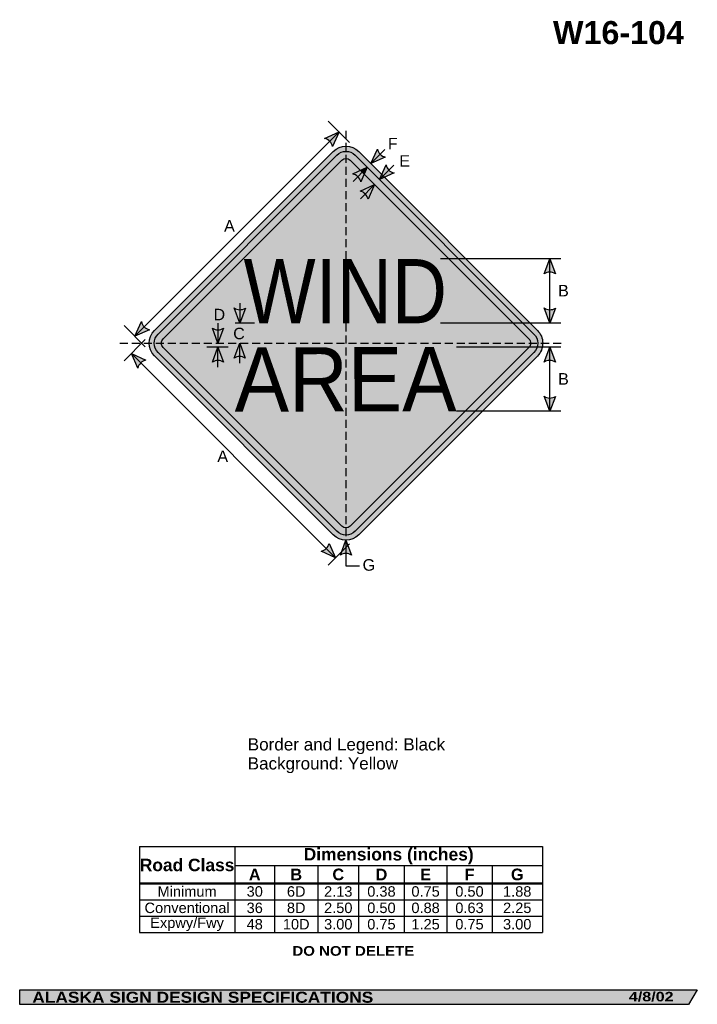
# Model space of a CAD drawing. Header units: feet. Extents: x 7 to 92, y 0 to 123.
import ezdxf
from ezdxf.enums import TextEntityAlignment as Align

# ---------------------------------------------------------------- set-up
doc = ezdxf.new("R2010")
doc.units = ezdxf.units.FT
doc.header["$MEASUREMENT"] = 0
doc.linetypes.add('DASHED2', pattern=[0.375, 0.25, -0.125])
doc.layers.add('Sign', color=7, linetype='Continuous')
doc.styles.add('ARIAL', font='arial.ttf')
doc.styles.add('ARIAL B', font='arialbd.ttf')
doc.styles.add('ARIAL BLACK B', font='ariblk.ttf')
doc.styles.add('ARIAL BLACK BI', font='ariblk.ttf')
doc.styles.add('FHWA SERIES D2000EX', font='txt')

# ---------------------------------------------------------------- blocks, each defined once
blk = doc.blocks.new('*T2')
at = {"color": 0, "linetype": 'ByBlock', "lineweight": -2, "transparency": 16777216}
for p, q in [((0, 0), (50.22, 0)), ((0, 0), (0, -10.68)), ((11.91, 0), (11.91, -4.55)), ((50.22, 0), (50.22, -10.68)), ((11.91, -2.36), (50.22, -2.36)), ((16.85, -2.36), (16.85, -4.55)), ((22.26, -2.36), (22.26, -4.55)), ((27.33, -2.36), (27.33, -4.55)), ((33.01, -2.36), (33.01, -4.55)), ((38.33, -2.36), (38.33, -4.55)), ((43.96, -2.36), (43.96, -4.55)), ((0, -4.55), (50.22, -4.55)), ((0, -4.6), (50.22, -4.6)), ((11.91, -4.6), (11.91, -10.68)), ((16.85, -4.6), (16.85, -10.68)), ((22.26, -4.6), (22.26, -10.68)), ((27.33, -4.6), (27.33, -10.68)), ((33.01, -4.6), (33.01, -10.68)), ((38.33, -4.6), (38.33, -10.68)), ((43.96, -4.6), (43.96, -10.68)), ((0, -6.61), (50.22, -6.61)), ((0, -8.65), (50.22, -8.65)), ((0, -10.68), (50.22, -10.68))]:
    blk.add_line(p, q, dxfattribs=at)
at = {"color": 18, "transparency": 16777216, "attachment_point": 5}
for s, insert, char_height, width, style in [('Road Class', (5.95, -2.29), 1.55, 11.7872, 'ARIAL B'), ('Dimensions (inches)', (31.07, -1.18), 1.55, 38.1965, 'ARIAL B'), ('A', (14.38, -3.47), 1.45, 4.8271, 'ARIAL B'), ('B', (19.55, -3.47), 1.45, 5.2812, 'ARIAL B'), ('C', (24.79, -3.47), 1.45, 4.9546, 'ARIAL B'), ('D', (30.17, -3.47), 1.45, 5.5633, 'ARIAL B'), ('E', (35.67, -3.47), 1.45, 5.1928, 'ARIAL B'), ('F', (41.14, -3.47), 1.45, 5.5168, 'ARIAL B'), ('G', (47.09, -3.47), 1.45, 6.1407, 'ARIAL B'), ('Minimum', (5.95, -5.59), 1.3, 11.7872, 'ARIAL'), ('30', (14.38, -5.59), 1.3, 4.8271, 'ARIAL'), ('6D', (19.55, -5.59), 1.3, 5.2812, 'ARIAL'), ('2.13', (24.79, -5.59), 1.3, 4.9546, 'ARIAL'), ('0.38', (30.17, -5.59), 1.3, 5.5633, 'ARIAL'), ('0.75', (35.67, -5.59), 1.3, 5.1928, 'ARIAL'), ('0.50', (41.14, -5.59), 1.3, 5.5168, 'ARIAL'), ('1.88', (47.09, -5.59), 1.3, 6.1407, 'ARIAL'), ('Conventional', (5.95, -7.63), 1.3, 11.7872, 'ARIAL'), ('36', (14.38, -7.63), 1.3, 4.8271, 'ARIAL'), ('8D', (19.55, -7.63), 1.3, 5.2812, 'ARIAL'), ('2.50', (24.79, -7.63), 1.3, 4.9546, 'ARIAL'), ('0.50', (30.17, -7.63), 1.3, 5.5633, 'ARIAL'), ('0.88', (35.67, -7.63), 1.3, 5.1928, 'ARIAL'), ('0.63', (41.14, -7.63), 1.3, 5.5168, 'ARIAL'), ('2.25', (47.09, -7.63), 1.3, 6.1407, 'ARIAL'), ('Expwy/Fwy', (5.95, -9.67), 1.3, 11.7872, 'ARIAL'), ('48', (14.38, -9.67), 1.3, 4.8271, 'ARIAL'), ('10D', (19.55, -9.67), 1.3, 5.2812, 'ARIAL'), ('3.00', (24.79, -9.67), 1.3, 4.9546, 'ARIAL'), ('0.75', (30.17, -9.67), 1.3, 5.5633, 'ARIAL'), ('1.25', (35.67, -9.67), 1.3, 5.1928, 'ARIAL'), ('0.75', (41.14, -9.67), 1.3, 5.5168, 'ARIAL'), ('3.00', (47.09, -9.67), 1.3, 6.1407, 'ARIAL')]:
    blk.add_mtext(s, dxfattribs=dict(at, insert=insert, char_height=char_height, width=width, style=style))

msp = doc.modelspace()

# ---------------------------------------------------------------- hatches: boundary and pattern name
h = msp.add_hatch(color=256)
h.dxf.hatch_style = 1
edge = h.paths.add_edge_path()
edge.add_line((45.4, 108.16), (47.21, 108.99))
edge.add_line((47.21, 108.99), (46.38, 107.17))
edge.add_arc((45.16, 106.94), 1.24, 10.3706, 78.7539)
at = {"true_color": 0xffff00}
h = msp.add_hatch(color=2, dxfattribs=at)
h.dxf.hatch_style = 1
h.paths.add_polyline_path([(24.2, 84.27, 0.414349), (24.2, 81.08), (46.47, 58.81, 0.414736), (49.66, 58.82), (71.92, 81.08, 0.41455), (71.92, 84.27), (49.65, 106.54, 0.414075), (46.47, 106.54)])
h.paths.add_polyline_path([(24.64, 81.53), (46.91, 59.26, 0.414854), (49.21, 59.26), (71.48, 81.53, 0.414635), (71.48, 83.82), (49.21, 106.09, 0.414075), (46.91, 106.09), (24.64, 83.82, 0.414541)], flags=16)
h.paths.add_polyline_path([(47.54, 105.47), (25.26, 83.2, 0.414698), (25.26, 82.15), (47.54, 59.88, 0.415366), (48.59, 59.88), (70.86, 82.15, 0.414904), (70.86, 83.2), (48.58, 105.47, 0.414214)], flags=0)
h = msp.add_hatch(color=256)
h.dxf.hatch_style = 1
edge = h.paths.add_edge_path()
edge.add_line((52.96, 105.86), (51.16, 105.04))
edge.add_line((51.16, 105.04), (51.98, 106.86))
edge.add_arc((53.21, 107.08), 1.24, 190.3706, 258.7539)
h = msp.add_hatch(color=256)
h.dxf.hatch_style = 1
h.paths.add_polyline_path([(24.64, 83.82, 0.414541), (24.64, 81.53), (46.91, 59.26, 0.414854), (49.21, 59.26), (71.48, 81.53, 0.414635), (71.48, 83.82), (49.21, 106.09, 0.414075), (46.91, 106.09)])
h.paths.add_polyline_path([(47.54, 105.47), (25.26, 83.2, 0.414698), (25.26, 82.15), (47.54, 59.88, 0.415366), (48.59, 59.88), (70.86, 82.15, 0.414904), (70.86, 83.2), (48.58, 105.47, 0.414214)], flags=16)
h = msp.add_hatch(color=2, dxfattribs=at)
h.dxf.hatch_style = 1
h.paths.add_polyline_path([(25.26, 83.2, 0.414698), (25.26, 82.15), (47.54, 59.88, 0.415366), (48.59, 59.88), (70.86, 82.15, 0.414904), (70.86, 83.2), (48.58, 105.47, 0.414214), (47.54, 105.47)])
h = msp.add_hatch(color=256)
h.dxf.hatch_style = 1
edge = h.paths.add_edge_path()
edge.add_line((48.91, 103.75), (50.72, 104.58))
edge.add_line((50.72, 104.58), (49.9, 102.76))
edge.add_arc((48.67, 102.53), 1.24, 10.3706, 78.7539)
h = msp.add_hatch(color=256)
h.dxf.hatch_style = 1
edge = h.paths.add_edge_path()
edge.add_line((54.05, 103.89), (52.24, 103.06))
edge.add_line((52.24, 103.06), (53.07, 104.88))
edge.add_arc((54.29, 105.1), 1.24, 190.3706, 258.7539)
h = msp.add_hatch(color=256)
h.dxf.hatch_style = 1
edge = h.paths.add_edge_path()
edge.add_line((49.83, 101.6), (51.63, 102.42))
edge.add_line((51.63, 102.42), (50.81, 100.6))
edge.add_arc((49.58, 100.38), 1.24, 10.3706, 78.7539)
h = msp.add_hatch(color=256)
h.dxf.hatch_style = 1
edge = h.paths.add_edge_path()
edge.add_line((72.75, 91.32), (73.46, 93.18))
edge.add_line((73.46, 93.18), (74.15, 91.3))
edge.add_arc((73.44, 90.28), 1.24, 55.1628, 123.5461)
h = msp.add_hatch(color=256)
h.dxf.hatch_style = 1
edge = h.paths.add_edge_path()
edge.add_line((35.52, 87.05), (34.82, 85.19))
edge.add_line((34.82, 85.19), (34.12, 87.06))
edge.add_arc((34.83, 88.08), 1.24, 235.1628, 303.5461)
h = msp.add_hatch(color=256)
h.dxf.hatch_style = 1
edge = h.paths.add_edge_path()
edge.add_line((74.16, 87.05), (73.46, 85.19))
edge.add_line((73.46, 85.19), (72.76, 87.06))
edge.add_arc((73.47, 88.08), 1.24, 235.1628, 303.5461)
h = msp.add_hatch(color=256)
h.dxf.hatch_style = 1
edge = h.paths.add_edge_path()
edge.add_line((23.56, 84.36), (21.75, 83.53))
edge.add_line((21.75, 83.53), (22.58, 85.36))
edge.add_arc((23.8, 85.58), 1.24, 190.3706, 258.7539)
h = msp.add_hatch(color=256)
h.dxf.hatch_style = 1
edge = h.paths.add_edge_path()
edge.add_line((32.81, 84.54), (32.11, 82.68))
edge.add_line((32.11, 82.68), (31.41, 84.55))
edge.add_arc((32.12, 85.57), 1.24, 235.1628, 303.5461)
h = msp.add_hatch(color=256)
h.dxf.hatch_style = 1
edge = h.paths.add_edge_path()
edge.add_line((31.41, 80.32), (32.11, 82.18))
edge.add_line((32.11, 82.18), (32.8, 80.31))
edge.add_arc((32.09, 79.28), 1.24, 55.1628, 123.5461)
h = msp.add_hatch(color=256)
h.dxf.hatch_style = 1
edge = h.paths.add_edge_path()
edge.add_line((34.12, 80.81), (34.82, 82.67))
edge.add_line((34.82, 82.67), (35.51, 80.8))
edge.add_arc((34.8, 79.78), 1.24, 55.1628, 123.5461)
h = msp.add_hatch(color=256)
h.dxf.hatch_style = 1
edge = h.paths.add_edge_path()
edge.add_line((72.75, 80.33), (73.46, 82.19))
edge.add_line((73.46, 82.19), (74.15, 80.31))
edge.add_arc((73.44, 79.29), 1.24, 55.1628, 123.5461)
h = msp.add_hatch(color=256)
h.dxf.hatch_style = 1
edge = h.paths.add_edge_path()
edge.add_line((22.13, 79.58), (21.32, 81.39))
edge.add_line((21.32, 81.39), (23.13, 80.55))
edge.add_arc((23.35, 79.33), 1.24, 100.1628, 168.5461)
h = msp.add_hatch(color=256)
h.dxf.hatch_style = 1
edge = h.paths.add_edge_path()
edge.add_line((74.16, 76.05), (73.46, 74.19))
edge.add_line((73.46, 74.19), (72.76, 76.07))
edge.add_arc((73.47, 77.09), 1.24, 235.1628, 303.5461)
h = msp.add_hatch(color=256)
h.dxf.hatch_style = 1
edge = h.paths.add_edge_path()
edge.add_line((45.95, 57.74), (46.77, 55.93))
edge.add_line((46.77, 55.93), (44.95, 56.77))
edge.add_arc((44.73, 57.99), 1.24, 280.1628, 348.5461)
h = msp.add_hatch(color=256)
h.dxf.hatch_style = 1
edge = h.paths.add_edge_path()
edge.add_line((47.36, 56.29), (48.06, 58.15))
edge.add_line((48.06, 58.15), (48.76, 56.28))
edge.add_arc((48.05, 55.26), 1.24, 55.1628, 123.5461)
at = {"layer": 'Sign', "true_color": 0xffffff}
msp.add_hatch(color=7, dxfattribs=at).paths.add_polyline_path([(49.87, 104.19), (50.72, 104.58), (50.33, 103.72)])
at = {"layer": 'Sign', "true_color": 0x000000}
msp.add_hatch(color=18, dxfattribs=at).paths.add_polyline_path([(7.4, 2.13), (91.84, 2.13), (90.75, 0.33), (7.4, 0.33)], flags=0)

# ---------------------------------------------------------------- linework, layer by layer
for p, q in [((22.31, 19.97), (72.53, 19.97)), ((22.31, 15.47), (72.53, 15.47)), ((22.31, 15.33), (72.53, 15.33))]:
    msp.add_line(p, q)
for points in [[(45.4, 108.16), (47.21, 108.99), (46.38, 107.17, 0.307561), (45.4, 108.16, 4.141293)], [(52.96, 105.86), (51.16, 105.04), (51.98, 106.86, 0.307561), (52.96, 105.86, 4.141293)], [(48.91, 103.75), (50.72, 104.58), (49.9, 102.76, 0.307561), (48.91, 103.75, 4.141293)], [(54.05, 103.89), (52.24, 103.06), (53.07, 104.88, 0.307561), (54.05, 103.89, 4.141293)], [(49.83, 101.6), (51.63, 102.42), (50.81, 100.6, 0.307561), (49.83, 101.6, 4.141293)], [(72.75, 91.32), (73.46, 93.18), (74.15, 91.3, 0.307561), (72.75, 91.32, 4.141293)], [(35.52, 87.05), (34.82, 85.19), (34.12, 87.06, 0.307561), (35.52, 87.05, 4.141293)], [(74.16, 87.05), (73.46, 85.19), (72.76, 87.06, 0.307561), (74.16, 87.05, 4.141293)], [(23.56, 84.36), (21.75, 83.53), (22.58, 85.36, 0.307561), (23.56, 84.36, 4.141293)], [(32.81, 84.54), (32.11, 82.68), (31.41, 84.55, 0.307561), (32.81, 84.54, 4.141293)], [(31.41, 80.32), (32.11, 82.18), (32.8, 80.31, 0.307561), (31.41, 80.32, 4.141293)], [(34.12, 80.81), (34.82, 82.67), (35.51, 80.8, 0.307561), (34.12, 80.81, 4.141293)], [(72.75, 80.33), (73.46, 82.19), (74.15, 80.31, 0.307561), (72.75, 80.33, 4.141293)], [(22.13, 79.58), (21.32, 81.39), (23.13, 80.55, 0.307561), (22.13, 79.58, 4.141293)], [(74.16, 76.05), (73.46, 74.19), (72.76, 76.07, 0.307561), (74.16, 76.05, 4.141293)], [(45.95, 57.74), (46.77, 55.93), (44.95, 56.77, 0.307561), (45.95, 57.74, 4.141293)], [(47.36, 56.29), (48.06, 58.15), (48.76, 56.28, 0.307561), (47.36, 56.29, 4.141293)]]:
    msp.add_lwpolyline(points, format="xyb")
for points in [[(46.47, 106.54, -0.414008), (49.65, 106.54), (71.92, 84.27, -0.41455), (71.92, 81.08), (49.65, 58.81, -0.413414), (46.47, 58.81), (24.19, 81.09, -0.413801), (24.2, 84.27)], [(46.91, 106.09, -0.413996), (49.21, 106.09), (71.48, 83.82, -0.414635), (71.48, 81.53), (49.2, 59.25, -0.413296), (46.91, 59.26), (24.64, 81.53, -0.413801), (24.64, 83.82)], [(47.54, 105.47, -0.413959), (48.58, 105.47), (70.86, 83.2, -0.414904), (70.86, 82.15), (48.58, 59.88, -0.412923), (47.54, 59.88), (25.26, 82.15, -0.413644), (25.26, 83.2)]]:
    msp.add_lwpolyline(points, format="xyb", close=True)
at = {"layer": 'Sign', "color": 18, "lineweight": -3, "true_color": 0x000000}
for p, q in [((48.51, 107.68), (45.86, 110.34)), ((21.75, 83.53), (47.21, 108.99)), ((52.92, 106.8), (51.16, 105.04)), ((48.96, 102.81), (50.72, 104.58)), ((54.01, 104.83), (52.24, 103.06)), ((49.87, 100.66), (51.63, 102.42)), ((74.84, 93.18), (59.84, 93.18)), ((73.46, 85.18), (73.46, 93.18)), ((34.82, 87.68), (34.82, 85.18)), ((23.05, 82.23), (20.4, 84.88)), ((32.11, 85.18), (32.11, 82.68)), ((36.68, 85.19), (34.27, 85.19)), ((74.84, 85.19), (59.84, 85.19)), ((23.05, 83.12), (20.4, 80.47)), ((33.38, 82.18), (30.73, 82.18)), ((32.11, 79.68), (32.11, 82.18)), ((34.82, 80.17), (34.82, 82.67)), ((74.84, 82.18), (61.84, 82.18)), ((73.46, 74.19), (73.46, 82.19)), ((21.32, 81.39), (46.77, 55.93)), ((74.84, 74.19), (61.84, 74.19)), ((48.51, 57.67), (45.86, 55.02)), ((48.06, 58.15), (48.06, 54.96)), ((48.06, 54.96), (49.74, 54.96))]:
    msp.add_line(p, q, dxfattribs=at)
at = {"layer": 'Sign', "color": 18, "linetype": 'DASHED2', "lineweight": -3, "ltscale": 4, "true_color": 0x000000}
for points in [[(48.06, 109.13), (48.06, 58.15)], [(19.86, 82.68), (75.03, 82.68)]]:
    msp.add_lwpolyline(points, dxfattribs=at)
at = {"layer": 'Sign', "color": 250, "lineweight": -3, "true_color": 0x1f1a17}
msp.add_lwpolyline([(7.4, 2.13), (91.84, 2.13), (90.75, 0.33), (7.4, 0.33)], close=True, dxfattribs=at)

# ---------------------------------------------------------------- block references
msp.add_blockref('*T2', (22.31, 19.97))

# ---------------------------------------------------------------- texts
at = {"layer": 'Sign', "color": 18, "true_color": 0x000000}
for s, height, style, p, p2 in [('W16-104', 2.879, 'ARIAL B', (73.86, 119.92), (90.18, 119.92)), ('F', 1.43, 'ARIAL', (53.28, 106.82), (54.5, 106.82)), ('E', 1.44, 'ARIAL', (54.7, 104.65), (56.04, 104.65)), ('A', 1.43, 'ARIAL', (32.87, 96.57), (34.21, 96.57)), ('WIND', 7.992, 'FHWA SERIES D2000EX', (35.3, 85.16), (60.65, 85.16)), ('B', 1.44, 'ARIAL', (74.49, 88.5), (75.83, 88.5)), ('D', 1.43, 'ARIAL', (31.56, 85.53), (33, 85.53)), ('C', 1.43, 'ARIAL', (34.01, 83.17), (35.45, 83.17)), ('B', 1.44, 'ARIAL', (74.49, 77.51), (75.83, 77.51)), ('A', 1.43, 'ARIAL', (32.03, 67.88), (33.37, 67.88)), ('G', 1.44, 'ARIAL', (50.13, 54.34), (51.69, 54.34)), ('Border and Legend: Black', 1.5222, 'ARIAL', (35.82, 31.95), (60.41, 31.95)), ('Background: Yellow', 1.5164, 'ARIAL', (35.82, 29.58), (54.54, 29.58))]:
    msp.add_text(s, height=height, dxfattribs=dict(at, style=style)).set_placement(p, p2, align=Align.ALIGNED)
at = {"layer": 'Sign', "color": 18, "true_color": 0x000000, "style": 'FHWA SERIES D2000EX'}
msp.add_text('AREA', height=8.014, rotation=0.0937, dxfattribs=at).set_placement((34.19, 74.15), (61.84, 74.19), align=Align.ALIGNED)
at = {"layer": 'Sign', "color": 7, "true_color": 0xffffff}
for s, height, style, p, p2 in [('DO NOT DELETE', 1.2077, 'ARIAL BLACK B', (41.38, 6.38), (56.57, 6.38)), ('ALASKA SIGN DESIGN SPECIFICATIONS', 1.3704, 'ARIAL BLACK BI', (8.97, 0.53), (51.46, 0.53)), ('4/8/02', 1.184, 'ARIAL BLACK BI', (83.31, 0.7), (88.88, 0.7))]:
    msp.add_text(s, height=height, dxfattribs=dict(at, style=style)).set_placement(p, p2, align=Align.ALIGNED)

doc.saveas('drawing.dxf')
